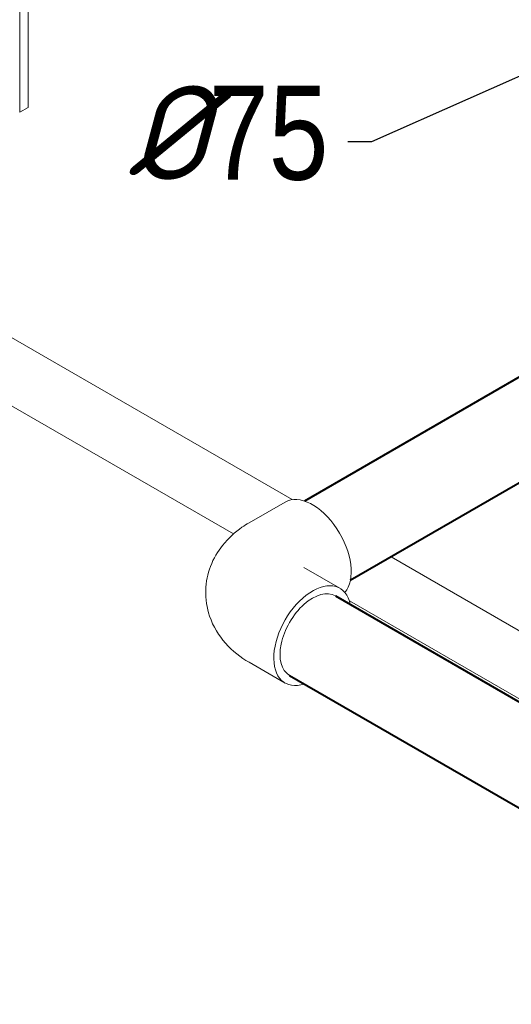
# Model space of a CAD drawing. Extents: x 4114239 to 5838486, y 780458 to 1383318.
# Tile 17 of 231: x 4330325 to 4332112, y 1011116 to 1014696. Entities that reach past the tile are written whole.
import ezdxf

# ---------------------------------------------------------------- set-up
doc = ezdxf.new("R2010")
doc.units = 0
doc.header["$MEASUREMENT"] = 0
doc.layers.add('Основные', color=160, linetype='Continuous', lineweight=40)
doc.styles.add('ГОСТ 250', font='isocpeui.ttf', dxfattribs={"height": 300})

msp = doc.modelspace()

# ---------------------------------------------------------------- linework, layer by layer
at = {"color": 0, "linetype": 'Continuous', "lineweight": 0, "extrusion": (5.55112e-17, 0.816497, 0.57735)}
for p, q in [((4324689.4295, 1016776.3273, 0), (4331315.0148, 1012951.0438, 0)), ((4331101.9078, 1012826.2509), (4324689.4295, 1016528.497, 0)), ((4330356.4246, 1016534.0081, 0), (4330356.4246, 1014377.2998)), ((4330325.132, 1014359.2329, 0), (4330325.132, 1016515.9413, 0)), ((4330325.132, 1014359.2329, 0), (4330356.4246, 1014377.2998)), ((4331289.9145, 1012942.519, 0), (4331158.9919, 1012866.9308, 0)), ((4331675.5996, 1012742.86), (4333546.2621, 1011662.8326, 0)), ((4331488.7259, 1012628.7659), (4331357.8033, 1012704.3541)), ((4333556.6515, 1011409.0039), (4331523.357, 1012582.9271, 0)), ((4331289.9145, 1012284.4144, 0), (4331158.9919, 1012360.0026))]:
    msp.add_line(p, q, dxfattribs=at)
at = {"linetype": 'Continuous', "lineweight": 40, "extrusion": (5.55112e-17, 0.816497, 0.57735)}
for p, q in [((4332372.3598, 1013530.6682, 0), (4331359.8329, 1012946.0855)), ((4332658.1682, 1013310.1462), (4331526.7738, 1012656.9354)), ((4331472.7907, 1012601.1652, 0), (4333543.7462, 1011405.4984)), ((4331305.8498, 1012312.0151, 0), (4333376.8053, 1011116.3484, 0))]:
    msp.add_line(p, q, dxfattribs=at)
at = {"color": 7, "lineweight": 25, "ltscale": 1000}
msp.add_lwpolyline([(4331518.0452, 1014252.9983), (4331605.5533, 1014252.9983), (4332305.6928, 1014563.8265)], dxfattribs=at)
at = {"color": 0, "linetype": 'Continuous', "lineweight": 0, "extrusion": (2.03185e-17, 7.58296e-17, -1)}
msp.add_ellipse((4331389.3202, 1012770.3433), major_axis=(-99.4057, 172.1757), ratio=0.577350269, start_param=0, end_param=2.936473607, dxfattribs=at)
at = {"color": 0, "linetype": 'Continuous', "lineweight": 0, "extrusion": (3.89112e-17, 2.3393e-16, -1)}
msp.add_ellipse((4331389.3202, 1012456.5901), major_axis=(-99.4057, -172.1757), ratio=0.577350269, start_param=5.709109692, end_param=9.998853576, dxfattribs=at)
at = {"color": 0, "linetype": 'Continuous', "lineweight": 0, "extrusion": (6.29482e-17, 2.20052e-16, -1)}
msp.add_ellipse((4331389.3202, 1012456.5901), major_axis=(-83.4704, -144.575), ratio=0.577350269, start_param=0, end_param=3.141592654, dxfattribs=at)
at = {"color": 0, "linetype": 'Continuous', "lineweight": 0}
msp.add_open_spline([(4331158.9919, 1012360.0026), (4331128.6332, 1012377.5302, 0), (4331099.0791, 1012399.8525, 0), (4331049.2898, 1012456.2695, 0), (4331028.3985, 1012489.2565), (4331005.4668, 1012557.3413, 0), (4331000.368, 1012589.772), (4331002.3681, 1012651.9867), (4331008.5944, 1012681.5474, 0), (4331029.6529, 1012737.3083, 0), (4331045.0104, 1012762.9301, 0), (4331083.6885, 1012811.7617), (4331107.9443, 1012833.1231), (4331141.5766, 1012856.42), (4331150.2395, 1012861.8776, 0), (4331158.9919, 1012866.9308, 0)], degree=3, knots=[4.71238898, 4.71238898, 4.71238898, 4.71238898, 5.026548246, 5.026548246, 5.305725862, 5.305725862, 5.516345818, 5.516345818, 5.712467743, 5.712467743, 5.92669787, 5.92669787, 6.192614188, 6.192614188, 6.283185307, 6.283185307, 6.283185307, 6.283185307], dxfattribs=at)

# ---------------------------------------------------------------- texts
at = {"layer": 'Основные', "color": 0, "insert": (4331447.7654, 1014109.47), "char_height": 341.469976, "attachment_point": 9, "style": 'ГОСТ 250'}
msp.add_mtext('%%C{\\fArial Narrow|b0|i0|c0|p34;75}', dxfattribs=at)

doc.saveas('drawing.dxf')
